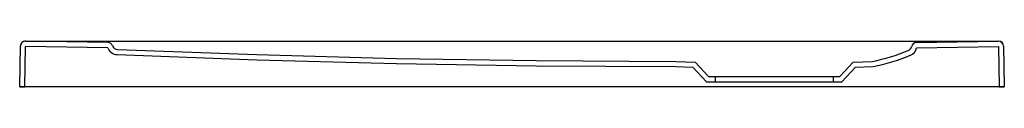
# Model space of a CAD drawing. Header units: millimetres. Extents: x 5178.216 to 5178.967, y 2851.529 to 2851.564.
import ezdxf

# ---------------------------------------------------------------- set-up
doc = ezdxf.new("R2010")
doc.units = ezdxf.units.MM
doc.layers.add('SANINDUSA', color=3, linetype='Continuous')

msp = doc.modelspace()

# ---------------------------------------------------------------- linework, layer by layer
at = {"layer": 'SANINDUSA'}
for p, q in [((5178.2208, 2851.56426), (5178.22956, 2851.56423)), ((5178.28347, 2851.56313), (5178.22083, 2851.56423)), ((5178.22956, 2851.56423), (5178.9541, 2851.56423)), ((5178.90046, 2851.56314), (5178.96283, 2851.56423)), ((5178.9541, 2851.56423), (5178.96287, 2851.56426)), ((5178.21622, 2851.5293), (5178.21676, 2851.5603)), ((5178.21676, 2851.56033), (5178.21676, 2851.5603)), ((5178.22022, 2851.5293), (5178.22076, 2851.56023)), ((5178.2834, 2851.55913), (5178.22076, 2851.56023)), ((5178.90053, 2851.55914), (5178.9629, 2851.56023)), ((5178.9629, 2851.56023), (5178.96344, 2851.5293)), ((5178.9669, 2851.5603), (5178.96744, 2851.5293)), ((5178.71685, 2851.54878), (5178.73152, 2851.54827)), ((5178.73152, 2851.54827), (5178.74183, 2851.53727)), ((5178.84183, 2851.53727), (5178.85214, 2851.54827)), ((5178.85214, 2851.54827), (5178.86681, 2851.54878)), ((5178.71671, 2851.54479), (5178.72973, 2851.54433)), ((5178.72973, 2851.54433), (5178.7401, 2851.53327)), ((5178.84356, 2851.53327), (5178.85393, 2851.54433)), ((5178.85393, 2851.54433), (5178.8673, 2851.5448)), ((5178.7401, 2851.53327), (5178.84356, 2851.53327)), ((5178.74183, 2851.53727), (5178.84183, 2851.53727)), ((5178.74683, 2851.53727), (5178.74683, 2851.53327)), ((5178.83683, 2851.53727), (5178.83683, 2851.53327)), ((5178.96744, 2851.5293), (5178.21622, 2851.5293)), ((5178.21622, 2851.5293), (5178.22022, 2851.5293)), ((5178.96344, 2851.5293), (5178.96744, 2851.5293))]:
    msp.add_line(p, q, dxfattribs=at)
for points in [[(5178.29073, 2851.55792), (5178.39721, 2851.55392), (5178.50373, 2851.55107), (5178.61031, 2851.54935), (5178.71683, 2851.54879)], [(5178.29058, 2851.55392), (5178.39709, 2851.54992), (5178.50364, 2851.54707), (5178.61026, 2851.54536), (5178.71681, 2851.54479)]]:
    msp.add_lwpolyline(points, dxfattribs=at)
for centre, radius, start, end in [((5178.22076, 2851.56026), 0.004, 89.49884, 178.99892), ((5178.22076, 2851.56023), 0.004, 89, 179), ((5178.2834, 2851.55913), 0.004, 20.33921, 89), ((5178.90053, 2851.55914), 0.004, 91, 167.9749), ((5178.9629, 2851.56023), 0.004, 1, 91), ((5178.9629, 2851.56026), 0.004, 1.00108, 90.50116), ((5178.2909, 2851.56191), 0.008, 200.33979, 267.54445), ((5178.2909, 2851.56191), 0.004, 200.33979, 267.54445), ((5178.83683, 2851.69685), 0.15107, 281.45408, 292.32158), ((5178.89271, 2851.5608), 0.004, 292.05057, 347.9749), ((5178.89271, 2851.5608), 0.008, 292.05057, 347.9749), ((5178.83683, 2851.69685), 0.15507, 281.33004, 292.32158)]:
    msp.add_arc(centre, radius, start, end, dxfattribs=at)

doc.saveas('drawing.dxf')
